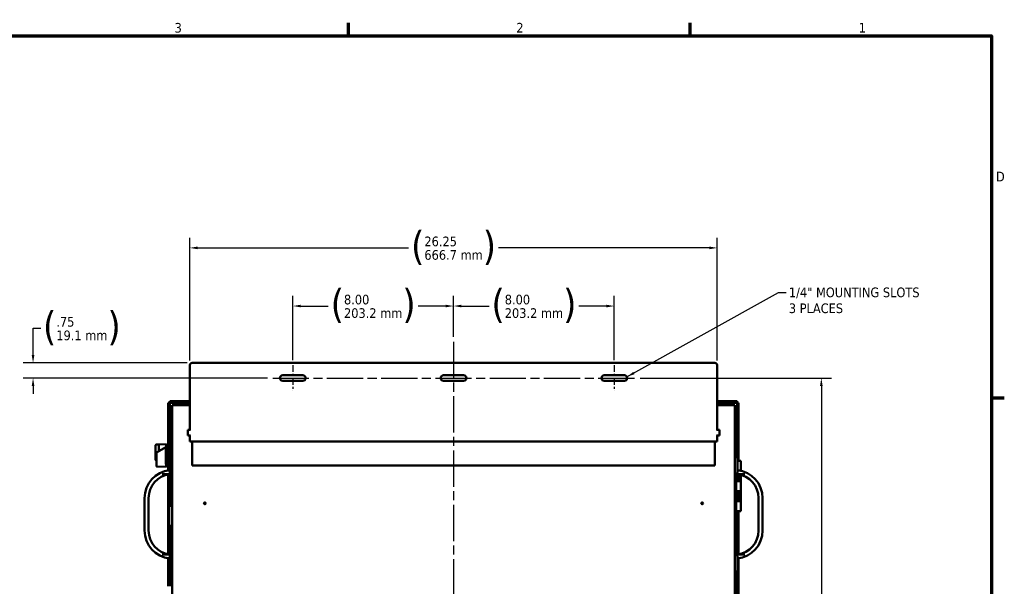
# Model space of a CAD drawing. Header units: inches. Extents: x 0 to 136, y 2 to 86.
# Tile 27 of 27: x 86 to 135, y 57 to 85. Entities that reach past the tile are written whole.
import ezdxf

# ---------------------------------------------------------------- set-up
doc = ezdxf.new("R2010")
doc.units = ezdxf.units.IN
doc.header["$LTSCALE"] = 4
doc.header["$MEASUREMENT"] = 0
doc.linetypes.add('CHAIN', pattern=[0.7087, 0.4724, -0.0591, 0.1181, -0.0591])
for name, color, linetype, lineweight in [('Border (ANSI)', 7, 'Continuous', 70), ('Centerline (ANSI)', 7, 'Continuous', 25), ('Dimension (ANSI)', 7, 'Continuous', 25), ('Symbol (ANSI)', 7, 'Continuous', 25), ('Visible (ANSI)', 7, 'Continuous', 50)]:
    doc.layers.add(name, color=color, linetype=linetype, lineweight=lineweight)
doc.styles.add('Dimension Text', font='tahoma.ttf')
doc.styles.add('Note Text (ANSI)', font='tahoma.ttf')
doc.dimstyles.new('Default (ANSI)$7', dxfattribs={"dimscale": 4, "dimtxt": 0.12, "dimasz": 0.098425, "dimexe": 0.125, "dimexo": 0.0625, "dimgap": 0.031496, "dimtad": 0, "dimtih": 1, "dimtoh": 1, "dimrnd": 1e-08, "dimzin": 4, "dimdsep": 46, "dimtxsty": 'Note Text (ANSI)', "dimcen": 0.09, "dimdle": 0.393701, "dimclrd": 256, "dimclre": 256, "dimclrt": 256, "dimadec": 0, "dimazin": 1, "dimtfac": 1, "dimtofl": 0, "dimtmove": 0, "dimatfit": 3, "dimfxl": 1, "dimtolj": 1, "dimtzin": 4, "dimlwd": -1, "dimlwe": -1, "dimarcsym": 0})
doc.dimstyles.new('Dual Dimension', dxfattribs={"dimscale": 4, "dimtxt": 0.12, "dimasz": 0.098425, "dimexe": 0.125, "dimexo": 0.0625, "dimgap": 0.031496, "dimtad": 0, "dimtih": 1, "dimtoh": 1, "dimrnd": 1e-08, "dimzin": 4, "dimdsep": 46, "dimtxsty": 'Dimension Text', "dimcen": 0.09, "dimdle": 0.393701, "dimclrd": 256, "dimclre": 256, "dimclrt": 256, "dimadec": 0, "dimazin": 1, "dimtfac": 1, "dimtofl": 0, "dimtmove": 0, "dimatfit": 3, "dimfxl": 1, "dimtolj": 1, "dimtzin": 4, "dimlwd": -1, "dimlwe": -1, "dimarcsym": 0})

# ---------------------------------------------------------------- blocks, each defined once
blk = doc.blocks.new('Borders Default Border')
at = {"layer": 'Border (ANSI)'}
for p, q in [((25.5, 21), (25.5, 21.16)), ((29.75, 21), (29.75, 21.16)), ((33.5, 16.5), (33.66, 16.5))]:
    blk.add_line(p, q, dxfattribs=at)
at = {"layer": 'Border (ANSI)', "flags": 128}
blk.add_lwpolyline([(0.5, 1), (0.5, 21), (33.5, 21), (33.5, 1), (0.5, 1)], dxfattribs=at)
at = {"layer": 'Border (ANSI)', "char_height": 0.12, "attachment_point": 7, "style": 'Dimension Text'}
for s, insert in [('3', (23.338, 21.037)), ('2', (27.589, 21.04)), ('1', (31.848, 21.04)), ('D', (33.556, 19.19))]:
    blk.add_mtext(s, dxfattribs=dict(at, insert=insert))
blk = doc.blocks.new('*D11')
at = {"layer": 'Defpoints', "color": 0, "transparency": 16777216}
for p in [(120.358, 73.455), (94.108, 67.609), (120.358, 67.609)]:
    blk.add_point(p, dxfattribs=at)
at = {"layer": 'Dimension (ANSI)', "transparency": 16777216}
for p, q in [((94.108, 67.859), (94.108, 73.955)), ((120.358, 67.859), (120.358, 73.955)), ((94.502, 73.455), (104.996, 73.455)), ((119.964, 73.455), (109.47, 73.455))]:
    blk.add_line(p, q, dxfattribs=at)
for points in [[(94.502, 73.521), (94.502, 73.389), (94.108, 73.455)], [(119.964, 73.521), (119.964, 73.389), (120.358, 73.455)]]:
    blk.add_solid(points, dxfattribs=at)
at = {"layer": 'Dimension (ANSI)', "transparency": 16777216, "insert": (107.233, 73.455), "char_height": 0.48, "attachment_point": 5, "style": 'Dimension Text'}
blk.add_mtext('\\A1;{\\H3.0x;(}\\S26.25^ 666.7 mm;{\\H3.0x;)}', dxfattribs=at)
blk = doc.blocks.new('*D13')
at = {"layer": 'Defpoints', "color": 0, "transparency": 16777216}
for p in [(107.233, 70.564), (107.233, 68.781), (115.233, 67.624)]:
    blk.add_point(p, dxfattribs=at)
at = {"layer": 'Dimension (ANSI)', "transparency": 16777216}
for p, q in [((107.233, 69.031), (107.233, 71.064)), ((115.233, 67.874), (115.233, 71.064)), ((107.627, 70.564), (109, 70.564)), ((114.839, 70.564), (113.466, 70.564))]:
    blk.add_line(p, q, dxfattribs=at)
for points in [[(107.627, 70.629), (107.627, 70.498), (107.233, 70.564)], [(114.839, 70.629), (114.839, 70.498), (115.233, 70.564)]]:
    blk.add_solid(points, dxfattribs=at)
at = {"layer": 'Dimension (ANSI)', "transparency": 16777216, "insert": (111.233, 70.564), "char_height": 0.48, "attachment_point": 5, "style": 'Dimension Text'}
blk.add_mtext('\\A1;{\\H3.0x;(}\\S8.00^ 203.2 mm;{\\H3.0x;)}', dxfattribs=at)
blk = doc.blocks.new('*D14')
at = {"layer": 'Defpoints', "color": 0, "transparency": 16777216}
for p in [(107.233, 70.564), (107.233, 68.781), (99.233, 67.624)]:
    blk.add_point(p, dxfattribs=at)
at = {"layer": 'Dimension (ANSI)', "transparency": 16777216}
for p, q in [((99.233, 67.874), (99.233, 71.064)), ((107.233, 69.031), (107.233, 71.064)), ((99.627, 70.564), (101, 70.564)), ((106.839, 70.564), (105.466, 70.564))]:
    blk.add_line(p, q, dxfattribs=at)
for points in [[(99.627, 70.629), (99.627, 70.498), (99.233, 70.564)], [(106.839, 70.629), (106.839, 70.498), (107.233, 70.564)]]:
    blk.add_solid(points, dxfattribs=at)
at = {"layer": 'Dimension (ANSI)', "transparency": 16777216, "insert": (103.233, 70.564), "char_height": 0.48, "attachment_point": 5, "style": 'Dimension Text'}
blk.add_mtext('\\A1;{\\H3.0x;(}\\S8.00^ 203.2 mm;{\\H3.0x;)}', dxfattribs=at)
blk = doc.blocks.new('*D15')
at = {"layer": 'Defpoints', "color": 0, "transparency": 16777216}
for p in [(116.276, 66.984), (125.535, 66.984), (119.233, 28.131)]:
    blk.add_point(p, dxfattribs=at)
at = {"layer": 'Dimension (ANSI)', "transparency": 16777216}
for p, q in [((116.526, 66.984), (126.035, 66.984)), ((125.535, 66.59), (125.535, 48.635)), ((125.535, 28.525), (125.535, 46.48)), ((119.483, 28.131), (126.035, 28.131))]:
    blk.add_line(p, q, dxfattribs=at)
for points in [[(125.469, 66.59), (125.601, 66.59), (125.535, 66.984)], [(125.469, 28.525), (125.601, 28.525), (125.535, 28.131)]]:
    blk.add_solid(points, dxfattribs=at)
at = {"layer": 'Dimension (ANSI)', "transparency": 16777216, "insert": (125.535, 47.558), "char_height": 0.48, "attachment_point": 5, "style": 'Dimension Text'}
blk.add_mtext('\\A1;{\\H3.0x;(}\\S38.85^ 986.9 mm;{\\H3.0x;)}', dxfattribs=at)
blk = doc.blocks.new('*D18')
at = {"layer": 'Defpoints', "color": 0, "transparency": 16777216}
for p in [(94.233, 67.734), (86.309, 66.984), (98.233, 66.984)]:
    blk.add_point(p, dxfattribs=at)
at = {"layer": 'Dimension (ANSI)', "transparency": 16777216}
for p, q in [((86.309, 68.128), (86.309, 69.457)), ((86.309, 69.457), (86.703, 69.457)), ((93.983, 67.734), (85.809, 67.734)), ((97.983, 66.984), (85.809, 66.984)), ((86.309, 66.59), (86.309, 66.197))]:
    blk.add_line(p, q, dxfattribs=at)
for points in [[(86.243, 68.128), (86.375, 68.128), (86.309, 67.734)], [(86.243, 66.59), (86.375, 66.59), (86.309, 66.984)]]:
    blk.add_solid(points, dxfattribs=at)
at = {"layer": 'Dimension (ANSI)', "transparency": 16777216, "insert": (88.737, 69.457), "char_height": 0.48, "attachment_point": 5, "style": 'Dimension Text'}
blk.add_mtext('\\A1;{\\H3.0x;(}\\S.75^ 19.1 mm;{\\H3.0x;)}', dxfattribs=at)

msp = doc.modelspace()

# ---------------------------------------------------------------- linework, layer by layer
at = {"layer": 'Centerline (ANSI)', "linetype": 'CHAIN', "ltscale": 0.952448}
for p, q in [((107.233, 68.781), (107.233, 25.552)), ((98.233, 66.984), (116.276, 66.984))]:
    msp.add_line(p, q, dxfattribs=at)
at = {"layer": 'Centerline (ANSI)', "linetype": 'CHAIN', "ltscale": 0.177668}
for p, q in [((99.233, 67.624), (99.233, 66.344)), ((115.233, 67.624), (115.233, 66.344))]:
    msp.add_line(p, q, dxfattribs=at)
at = {"layer": 'Visible (ANSI)'}
for p, q in [((94.233, 67.734), (120.233, 67.734)), ((94.108, 64.411), (94.108, 67.609)), ((120.358, 67.609), (120.358, 64.411)), ((98.733, 67.124), (99.733, 67.124)), ((99.733, 66.844), (98.733, 66.844)), ((106.733, 67.124), (107.733, 67.124)), ((107.733, 66.844), (106.733, 66.844)), ((114.733, 67.124), (115.733, 67.124)), ((115.733, 66.844), (114.733, 66.844)), ((93.034, 63.677), (93.034, 65.757)), ((93.034, 65.757), (93.108, 65.757)), ((93.108, 65.831), (93.108, 65.757)), ((93.108, 65.831), (94.108, 65.831)), ((93.147, 65.717), (93.108, 65.757)), ((93.147, 65.717), (93.108, 65.757)), ((93.108, 63.699), (93.108, 65.757)), ((93.108, 65.757), (94.108, 65.757)), ((120.358, 65.831), (121.343, 65.831)), ((120.358, 65.757), (121.343, 65.757)), ((121.303, 65.717), (121.343, 65.757)), ((121.303, 65.717), (121.343, 65.757)), ((121.343, 65.831), (121.343, 65.757)), ((121.417, 65.757), (121.343, 65.757)), ((121.343, 65.757), (121.343, 63.034)), ((121.417, 65.757), (121.417, 62.862)), ((93.346, 65.631), (93.233, 65.631)), ((93.233, 26.631), (93.233, 65.631)), ((93.346, 65.631), (94.108, 65.631)), ((120.358, 65.631), (121.119, 65.631)), ((121.233, 65.631), (121.119, 65.631)), ((121.233, 65.631), (121.233, 26.631)), ((93.155, 64.314), (93.178, 64.337)), ((93.155, 64.314), (93.155, 63.736)), ((93.178, 63.712), (93.178, 64.337)), ((93.233, 64.337), (93.178, 64.337)), ((94.147, 64.411), (94.004, 64.411)), ((94.004, 64.126), (94.004, 64.411)), ((94.147, 64.411), (94.108, 64.411)), ((94.147, 64.411), (94.147, 64.411)), ((120.318, 64.411), (120.318, 64.411)), ((120.318, 64.411), (120.358, 64.411)), ((120.318, 64.411), (120.462, 64.411)), ((120.462, 64.411), (120.462, 64.126)), ((92.567, 63.687), (92.934, 63.698)), ((92.934, 63.572), (92.934, 63.698)), ((93.075, 63.679), (93.094, 63.699)), ((93.094, 63.699), (93.213, 63.702)), ((93.094, 63.699), (93.094, 62.564)), ((93.155, 63.736), (93.178, 63.712)), ((93.233, 63.712), (93.178, 63.712)), ((93.213, 63.702), (93.213, 63.081)), ((94.147, 64.126), (94.004, 64.126)), ((94.147, 64.126), (94.108, 64.126)), ((94.108, 63.976), (94.108, 64.126)), ((94.108, 64.126), (94.108, 64.126)), ((94.108, 63.976), (94.108, 63.833)), ((94.108, 63.833), (120.358, 63.833)), ((94.147, 64.126), (94.147, 64.126)), ((94.233, 63.833), (94.233, 62.631)), ((120.233, 62.631), (120.233, 63.833)), ((120.318, 64.126), (120.358, 64.126)), ((120.318, 64.126), (120.318, 64.126)), ((120.318, 64.126), (120.462, 64.126)), ((120.358, 64.126), (120.358, 63.976)), ((120.358, 64.126), (120.358, 64.126)), ((120.358, 63.833), (120.358, 63.976)), ((92.406, 63.564), (92.406, 63.643)), ((92.406, 63.005), (92.406, 63.564)), ((92.445, 63.683), (92.564, 63.683)), ((92.45, 63.288), (92.484, 63.307)), ((92.45, 63.288), (92.45, 63.005)), ((92.91, 63.553), (92.484, 63.307)), ((92.564, 63.683), (92.564, 63.564)), ((92.564, 63.659), (92.567, 63.659)), ((92.564, 63.353), (92.564, 63.564)), ((92.567, 63.687), (92.567, 63.564)), ((92.567, 63.355), (92.567, 63.564)), ((92.91, 62.696), (92.91, 63.572)), ((92.934, 63.567), (92.932, 63.566)), ((92.932, 63.566), (92.934, 63.566)), ((92.934, 63.592), (92.957, 63.592)), ((92.934, 63.566), (92.934, 63.567)), ((92.957, 63.658), (92.973, 63.675)), ((92.957, 63.658), (92.957, 62.604)), ((92.973, 63.675), (93.075, 63.679)), ((92.973, 63.675), (92.973, 62.588)), ((93.075, 63.679), (93.075, 62.584)), ((93.233, 63.683), (93.213, 63.683)), ((92.406, 62.927), (92.406, 63.005)), ((92.445, 62.718), (92.445, 62.942)), ((92.445, 62.718), (92.445, 62.618)), ((93.108, 62.306), (93.108, 62.981)), ((93.208, 63.081), (93.233, 63.081)), ((121.258, 63.081), (121.233, 63.081)), ((121.358, 62.981), (121.358, 62.306)), ((121.534, 62.862), (121.358, 62.862)), ((121.534, 62.862), (121.534, 62.377)), ((92.934, 62.564), (92.484, 62.579)), ((92.934, 62.564), (92.934, 62.697)), ((92.934, 62.671), (92.957, 62.671)), ((92.957, 62.604), (92.973, 62.588)), ((92.973, 62.588), (93.075, 62.584)), ((93.034, 62.398), (93.034, 62.586)), ((93.075, 62.584), (93.094, 62.564)), ((93.094, 62.564), (93.108, 62.564)), ((94.233, 62.631), (120.233, 62.631)), ((93.208, 62.206), (92.736, 62.206)), ((93.034, 58.218), (93.034, 62.195)), ((93.108, 60.631), (93.108, 62.206)), ((93.208, 62.206), (93.233, 62.206)), ((121.258, 62.206), (121.233, 62.206)), ((121.73, 62.206), (121.258, 62.206)), ((121.292, 62.206), (121.292, 60.362)), ((121.292, 61.945), (121.316, 61.945)), ((121.3, 61.362), (121.3, 61.862)), ((121.3, 61.862), (121.312, 61.862)), ((121.534, 61.862), (121.312, 61.862)), ((121.316, 61.945), (121.316, 62.206)), ((121.346, 61.862), (121.346, 62.206)), ((121.409, 62.199), (121.409, 61.862)), ((121.534, 61.862), (121.409, 61.862)), ((121.534, 62.171), (121.534, 61.862)), ((121.534, 61.862), (121.534, 61.362)), ((121.292, 61.278), (121.316, 61.278)), ((121.3, 61.362), (121.312, 61.362)), ((121.534, 61.362), (121.312, 61.362)), ((121.316, 60.945), (121.316, 61.278)), ((121.346, 60.862), (121.346, 61.362)), ((121.409, 61.362), (121.409, 60.862)), ((121.534, 61.362), (121.409, 61.362)), ((121.534, 61.362), (121.534, 60.862)), ((91.858, 59.397), (91.858, 61.016)), ((92.058, 61.016), (92.058, 59.397)), ((121.292, 60.945), (121.316, 60.945)), ((121.3, 60.362), (121.3, 60.862)), ((121.3, 60.862), (121.312, 60.862)), ((121.534, 60.862), (121.312, 60.862)), ((121.534, 60.862), (121.409, 60.862)), ((121.534, 60.862), (121.534, 60.362)), ((122.408, 59.397), (122.408, 61.016)), ((122.608, 61.016), (122.608, 59.397)), ((93.083, 59.656), (93.083, 60.606)), ((93.108, 60.631), (93.233, 60.631)), ((121.292, 60.362), (121.233, 60.362)), ((121.292, 60.362), (121.295, 60.362)), ((121.295, 60.362), (121.3, 60.362)), ((121.534, 60.362), (121.3, 60.362)), ((121.343, 60.299), (121.343, 60.362)), ((121.343, 60.299), (121.343, 58.206)), ((121.417, 60.299), (121.343, 60.299)), ((121.417, 60.299), (121.417, 60.362)), ((121.417, 60.299), (121.417, 58.215)), ((93.108, 58.206), (93.108, 59.631)), ((93.108, 59.631), (93.233, 59.631)), ((92.736, 58.206), (93.208, 58.206)), ((93.034, 56.631), (93.034, 58.015)), ((93.108, 57.431), (93.108, 58.106)), ((93.208, 58.206), (93.233, 58.206)), ((121.258, 58.206), (121.233, 58.206)), ((121.258, 58.206), (121.73, 58.206)), ((121.358, 58.106), (121.358, 57.431)), ((121.417, 58.013), (121.417, 47.413)), ((93.108, 56.631), (93.108, 57.431)), ((93.208, 57.331), (93.233, 57.331)), ((121.258, 57.331), (121.233, 57.331)), ((121.343, 57.379), (121.343, 47.413))]:
    msp.add_line(p, q, dxfattribs=at)
for centre in [(94.858, 60.756), (119.608, 60.756)]:
    msp.add_circle(centre, 0.045, dxfattribs=at)
for centre, radius, start, end in [((94.233, 67.609), 0.125, 90, 180), ((120.233, 67.609), 0.125, 0, 90), ((98.733, 66.984), 0.14, 90, 270), ((99.733, 66.984), 0.14, 270, 90), ((106.733, 66.984), 0.14, 90, 270), ((107.733, 66.984), 0.14, 270, 90), ((114.733, 66.984), 0.14, 90, 270), ((115.733, 66.984), 0.14, 270, 90), ((92.445, 63.643), 0.0394, 90, 180), ((92.445, 62.927), 0.0394, 180, 270), ((93.208, 62.981), 0.1, 90, 180), ((121.258, 62.981), 0.1, 0, 90), ((93.258, 61.016), 1.4, 96.1506, 180), ((93.208, 62.306), 0.1, 180, 270), ((121.258, 62.306), 0.1, 270, 0), ((121.208, 61.016), 1.4, 0, 83.8494), ((93.258, 61.016), 1.2, 97.1808, 180), ((121.208, 61.016), 1.2, 0, 82.8192), ((93.108, 60.606), 0.025, 90, 180), ((93.258, 59.397), 1.4, 180, 263.8494), ((93.258, 59.397), 1.2, 180, 262.8192), ((93.108, 59.656), 0.025, 180, 270), ((121.208, 59.397), 1.4, 276.1506, 0), ((121.208, 59.397), 1.2, 277.1808, 0), ((93.208, 58.106), 0.1, 90, 180), ((121.258, 58.106), 0.1, 0, 90), ((93.208, 57.431), 0.1, 180, 270), ((121.258, 57.431), 0.1, 270, 0)]:
    msp.add_arc(centre, radius, start, end, dxfattribs=at)
for points, knots in [([(92.934, 63.572), (92.93, 63.572), (92.926, 63.572), (92.918, 63.572), (92.914, 63.572), (92.91, 63.572)], [-0.06003582, -0.06003582, -0.06003582, -0.06003582, -0.03001874, -0.03001874, -0.000001, -0.000001, -0.000001, -0.000001]), ([(92.445, 62.942), (92.445, 62.95), (92.446, 62.96), (92.449, 62.981), (92.45, 62.994), (92.45, 63.005)], [-0.5090236, -0.5090236, -0.5090236, -0.5090236, -0.4359606, -0.4359606, -0.3466296, -0.3466296, -0.3466296, -0.3466296]), ([(92.484, 62.579), (92.479, 62.579), (92.475, 62.58), (92.467, 62.583), (92.463, 62.585), (92.457, 62.591), (92.454, 62.594), (92.449, 62.601), (92.447, 62.605), (92.446, 62.611), (92.446, 62.612), (92.445, 62.615), (92.445, 62.617), (92.445, 62.618)], [0, 0, 0, 0, 0.0323453, 0.0323453, 0.0648564, 0.0648564, 0.0973616, 0.0973616, 0.129867, 0.129867, 0.1414842, 0.1414842, 0.1532637, 0.1532637, 0.1532637, 0.1532637]), ([(92.91, 62.696), (92.914, 62.696), (92.918, 62.696), (92.926, 62.696), (92.93, 62.697), (92.934, 62.697)], [-0.060045, -0.060045, -0.060045, -0.060045, -0.03002266, -0.03002266, -0.0000012, -0.0000012, -0.0000012, -0.0000012])]:
    msp.add_open_spline(points, degree=3, knots=knots, dxfattribs=at)
msp.add_open_spline([(92.484, 62.579), (92.484, 62.579), (92.484, 62.579), (92.484, 62.579)], degree=3, dxfattribs=at)

# ---------------------------------------------------------------- block references
at = {"xscale": 4, "yscale": 4, "zscale": 4}
msp.add_blockref('Borders Default Border', (0, 0), dxfattribs=at)

# ---------------------------------------------------------------- texts
at = {"layer": 'Symbol (ANSI)', "insert": (123.918, 71.484), "char_height": 0.48, "width": 6.92888, "attachment_point": 1, "line_spacing_factor": 0.987884, "style": 'Note Text (ANSI)'}
msp.add_mtext('\\fTahoma|b0|i0;1/4" MOUNTING SLOTS\\P\\fTahoma|b0|i0;3 PLACES', dxfattribs=at)

# ---------------------------------------------------------------- dimensions: what is measured, and where the dimension line sits
at = {"layer": 'Dimension (ANSI)'}
dim = msp.add_linear_dim(base=(120.358, 73.455), p1=(94.108, 67.609), p2=(120.358, 67.609), text='{\\H3.0x;(}\\S<>^ 666.7 mm;{\\H3.0x;)}', dimstyle='Dual Dimension', override={"dimgap": 0.031496, "dimtih": 0, "dimtoh": 0, "dimdec": 2, "dimpost": '\\X', "dimtol": 0, "dimlim": 0, "dimtp": 0, "dimtm": 0, "dimtdec": 2, "dimatfit": 1}, dxfattribs=at)
dim.commit()
dim.dimension.update_dxf_attribs({"geometry": '*D11', "text_midpoint": (107.233, 73.455), "dimtype": 160})
for base, p1, p2, angle, text, override, picture, middle in [((107.233, 70.564), (99.233, 67.624), (107.233, 68.781), 180, '{\\H3.0x;(}\\S<>^ 203.2 mm;{\\H3.0x;)}', {"dimgap": 0.031496, "dimtih": 0, "dimtoh": 0, "dimdec": 2, "dimpost": '\\X', "dimtol": 0, "dimlim": 0, "dimtp": 0, "dimtm": 0, "dimtdec": 2, "dimatfit": 1}, '*D14', (103.233, 70.564)), ((107.233, 70.564), (115.233, 67.624), (107.233, 68.781), 180, '{\\H3.0x;(}\\S<>^ 203.2 mm;{\\H3.0x;)}', {"dimgap": 0.031496, "dimtih": 0, "dimtoh": 0, "dimdec": 2, "dimpost": '\\X', "dimtol": 0, "dimlim": 0, "dimtp": 0, "dimtm": 0, "dimtdec": 2, "dimatfit": 1}, '*D13', (111.233, 70.564)), ((86.309, 66.984), (94.233, 67.734), (98.233, 66.984), 270, '{\\H3.0x;(}\\S<>^ 19.1 mm;{\\H3.0x;)}', {"dimgap": 0.031496, "dimdec": 2, "dimpost": '\\X', "dimtol": 0, "dimlim": 0, "dimtp": 0, "dimtm": 0, "dimtdec": 2, "dimatfit": 1}, '*D18', (88.737, 69.457)), ((125.535, 66.984), (119.233, 28.131), (116.276, 66.984), 270, '{\\H3.0x;(}\\S<>^ 986.9 mm;{\\H3.0x;)}', {"dimgap": 0.031496, "dimdec": 2, "dimpost": '\\X', "dimtol": 0, "dimlim": 0, "dimtp": 0, "dimtm": 0, "dimtdec": 2, "dimatfit": 1}, '*D15', (125.535, 47.558))]:
    dim = msp.add_linear_dim(base=base, p1=p1, p2=p2, angle=angle, text=text, dimstyle='Dual Dimension', override=override, dxfattribs=at)
    dim.commit()
    dim.dimension.update_dxf_attribs({"geometry": picture, "text_midpoint": middle, "dimtype": 160})

# ---------------------------------------------------------------- leaders
at = {"layer": 'Symbol (ANSI)', "annotation_type": 0, "has_hookline": 1, "hookline_direction": 0, "text_width": 6.841}
msp.add_leader([(115.861, 67.041), (123.398, 71.244), (123.792, 71.244)], dimstyle='Default (ANSI)$7', override={"dimtad": 0}, dxfattribs=at)

doc.saveas('drawing.dxf')
